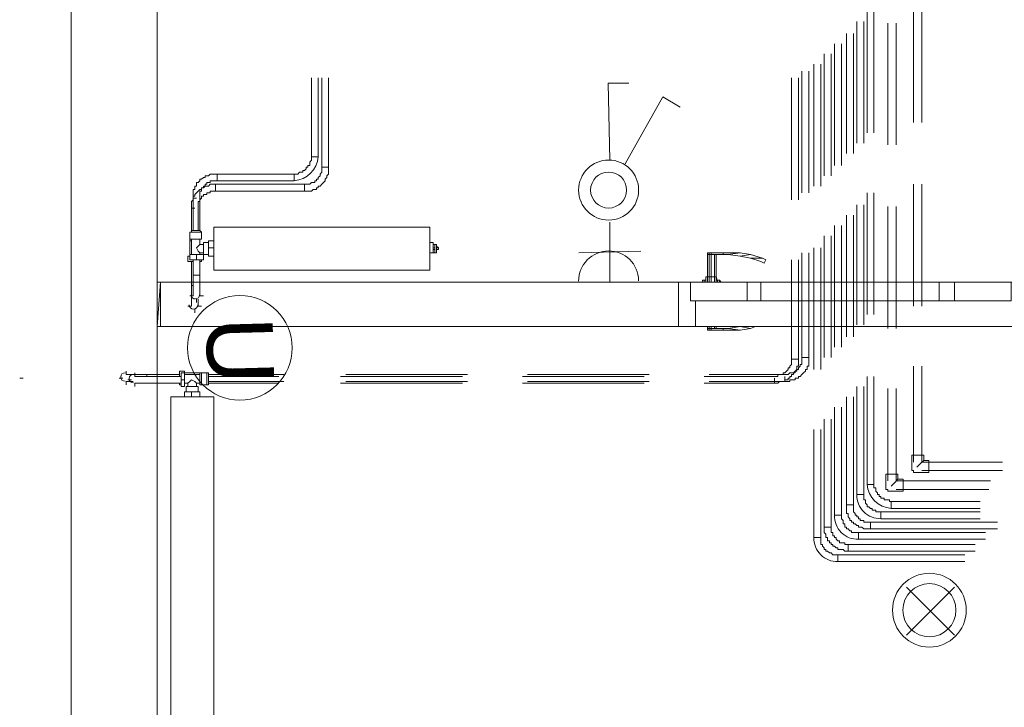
# Model space of a CAD drawing. Header units: millimetres. Extents: x 413 to 305578, y 115 to 38116.
# Tile 151 of 194: x 105801 to 108085, y 13954 to 15550. Entities that reach past the tile are written whole.
import ezdxf

# ---------------------------------------------------------------- set-up
doc = ezdxf.new("R2010")
doc.units = ezdxf.units.MM
for name, color, linetype in [('PDF _DN-MultiRoom', 5, 'Continuous'), ('PDF _PD-Socket', 1, 'Continuous'), ('PDF _Текст', 7, 'Continuous'), ('PDF$_59-60$-$Floor$Plan$-$В_Этаж$02_Сводный$M-EQPM', 2, 'Continuous'), ('PDF$_59-60$-$Floor$Plan$-$В_Этаж$02_Сводный$P-PIPE', 3, 'Continuous')]:
    doc.layers.add(name, color=color, linetype=linetype)
for name, color, linetype, true_color in [('PDF _PD-Lighting', 7, 'Continuous', 0xb80000), ('PDF _PD-Switches', 7, 'Continuous', 0x37dd00), ('PDF$_59-60$-$Floor$Plan$-$В_Этаж$02_Сводный$A-AREA', 7, 'Continuous', 0xdd6e00), ('PDF$_59-60$-$Floor$Plan$-$В_Этаж$02_Сводный$A-DETL-MBND', 7, 'Continuous', 0xdd3700), ('PDF$_59-60$-$Floor$Plan$-$В_Этаж$02_Сводный$P-PIPE-CNTR', 150, 'Continuous', 0x007fff), ('PDF$_V$line_ifc_RVT-1-В_Этаж$02_Сводный$A-DOOR', 7, 'Continuous', 0xbababa), ('PDF$_V$line_ifc_RVT-1-В_Этаж$02_Сводный$A-GENM', 7, 'Continuous', 0xdd6e6e), ('PDF$_V$line_ifc_RVT-1-В_Этаж$02_Сводный$A-WALL', 7, 'Continuous', 0xdcdcdc)]:
    doc.layers.add(name, color=color, linetype=linetype, true_color=true_color)
doc.styles.add('PDF YuGothicUI', font='arial.ttf')

msp = doc.modelspace()

# ---------------------------------------------------------------- linework, layer by layer
at = {"layer": 'PDF _DN-MultiRoom', "lineweight": 0}
msp.add_circle((106311.6, 14788.6), 121.4, dxfattribs=at)
at = {"layer": 'PDF _PD-Lighting', "lineweight": 0}
for points in [[(107969.7, 14121.5), (107858.3, 14232.9)], [(107969.7, 14232.9), (107858.3, 14121.5)]]:
    msp.add_lwpolyline(points, dxfattribs=at)
for radius in [85.6, 61.7]:
    msp.add_circle((107911.3, 14179.7), radius, dxfattribs=at)
at = {"layer": 'PDF _PD-Socket', "lineweight": 0}
for points in [[(107169.9, 14941.2), (107169.9, 15080.5)], [(107098.3, 15008.8), (107241.5, 15012.8)], [(107098.3, 14941.2), (107241.5, 14941.2)]]:
    msp.add_lwpolyline(points, dxfattribs=at)
msp.add_arc((107167.1, 14943.8), 69.6, 0.4736, 180.4736, dxfattribs=at)
at = {"layer": 'PDF _PD-Switches', "lineweight": 0}
for points in [[(107169.9, 15223.7), (107165.9, 15402.8), (107213.7, 15402.8)], [(107205.7, 15215.8), (107293.2, 15370.9), (107333, 15347.1)]]:
    msp.add_lwpolyline(points, dxfattribs=at)
for radius in [69.6, 41.8]:
    msp.add_circle((107167.1, 15154.7), radius, dxfattribs=at)
at = {"layer": 'PDF$_59-60$-$Floor$Plan$-$В_Этаж$02_Сводный$A-AREA', "lineweight": 0}
msp.add_lwpolyline([(106127.3, 14837.7), (106119.4, 14837.7), (106127.3, 14941.2), (106119.4, 14941.2)], dxfattribs=at)
at = {"layer": 'PDF$_59-60$-$Floor$Plan$-$В_Этаж$02_Сводный$A-DETL-MBND', "color": 150, "lineweight": 0, "true_color": 0x007fff}
for points in [[(107874.2, 15589.8), (107874.2, 15311.3)], [(107894.1, 15311.3), (107894.1, 15589.8)], [(107874.2, 15168), (107874.2, 14885.5)], [(107894.1, 14885.5), (107894.1, 15168)], [(107874.2, 14746.2), (107874.2, 14523.4)], [(108081.1, 14523.4), (107894.1, 14523.4), (107894.1, 14746.2)], [(107898.1, 14527.3), (107894.1, 14523.4), (107882.2, 14511.4)], [(107894.1, 14503.5), (108081.1, 14503.5)]]:
    msp.add_lwpolyline(points, dxfattribs=at)
at = {"layer": 'PDF$_59-60$-$Floor$Plan$-$В_Этаж$02_Сводный$A-DETL-MBND', "color": 5, "lineweight": 0}
for points in [[(107766.8, 15569.9), (107766.8, 15287.4)], [(107782.7, 15287.4), (107782.7, 15569.9)], [(107719, 15518.2), (107719, 15239.6)], [(107734.9, 15239.6), (107734.9, 15518.2)], [(107667.3, 15470.4), (107667.3, 15187.9)], [(107683.2, 15187.9), (107683.2, 15470.4)], [(107615.5, 15430.6), (107615.5, 15148.1)], [(107631.5, 15148.1), (107631.5, 15430.6)], [(106501.4, 15414.7), (106501.4, 15207.8), (106517.3, 15207.8), (106517.3, 15414.7)], [(106214.9, 15060.6), (106214.9, 15112.3), (106214.9, 15116.3), (106214.9, 15120.3), (106214.9, 15124.2), (106214.9, 15128.2), (106218.8, 15128.2), (106218.8, 15132.2), (106222.8, 15136.2), (106222.8, 15140.1), (106226.8, 15140.1), (106226.8, 15144.1), (106230.8, 15144.1), (106234.8, 15144.1), (106234.8, 15148.1), (106238.7, 15148.1), (106242.7, 15148.1), (106242.7, 15152.1), (106246.7, 15152.1), (106250.7, 15152.1), (106254.7, 15152.1), (106461.6, 15152.1), (106461.6, 15168), (106254.7, 15168), (106254.7, 15152.1), (106254.7, 15168), (106250.7, 15168), (106246.7, 15168), (106242.7, 15168), (106238.7, 15164), (106234.8, 15164), (106230.8, 15164), (106226.8, 15160), (106222.8, 15160), (106222.8, 15156.1), (106218.8, 15156.1), (106214.9, 15152.1), (106210.9, 15148.1), (106206.9, 15144.1), (106206.9, 15140.1), (106202.9, 15140.1), (106202.9, 15136.2), (106202.9, 15132.2), (106199, 15128.2), (106199, 15124.2), (106199, 15120.3), (106199, 15116.3), (106199, 15112.3), (106206.9, 15112.3), (106199, 15112.3), (106199, 15056.6)], [(107766.8, 15148.1), (107766.8, 14865.6)], [(107782.7, 14865.6), (107782.7, 15148.1)], [(107719, 15096.4), (107719, 14813.9)], [(107734.9, 14813.9), (107734.9, 15096.4)], [(107667.3, 15048.6), (107667.3, 14766.1)], [(107683.2, 14766.1), (107683.2, 15048.6)], [(107615.5, 15008.8), (107615.5, 14766.1), (107615.5, 14762.1), (107615.5, 14758.1), (107615.5, 14754.2), (107615.5, 14750.2), (107611.6, 14750.2), (107611.6, 14746.2), (107607.6, 14742.2), (107607.6, 14738.2), (107603.6, 14738.2), (107603.6, 14734.3), (107599.6, 14734.3), (107595.7, 14730.3), (107591.7, 14730.3), (107587.7, 14730.3), (107583.7, 14726.3), (107579.7, 14726.3), (107575.8, 14726.3), (107400.7, 14726.3)], [(107400.7, 14710.4), (107575.8, 14710.4), (107579.7, 14710.4), (107583.7, 14710.4), (107587.7, 14710.4), (107587.7, 14714.4), (107591.7, 14714.4), (107595.7, 14714.4), (107599.6, 14714.4), (107599.6, 14718.4), (107603.6, 14718.4), (107607.6, 14718.4), (107607.6, 14722.3), (107611.6, 14722.3), (107615.5, 14726.3), (107619.5, 14730.3), (107623.5, 14734.3), (107623.5, 14738.2), (107627.5, 14738.2), (107627.5, 14742.2), (107627.5, 14746.2), (107631.5, 14746.2), (107631.5, 14750.2), (107631.5, 14754.2), (107631.5, 14758.1), (107631.5, 14762.1), (107631.5, 14766.1), (107615.5, 14766.1), (107631.5, 14766.1), (107631.5, 15008.8)], [(106199, 14893.4), (106199, 14897.4), (106199, 14901.4), (106199, 14905.4), (106199, 14909.4), (106199, 14913.3), (106199, 14917.3), (106199, 14921.3)], [(106214.9, 14897.4), (106214.9, 14893.4), (106214.9, 14889.5)], [(106055.7, 14726.3), (106059.7, 14726.3), (106063.7, 14726.3), (106067.6, 14726.3), (106071.6, 14726.3), (106075.6, 14726.3), (106079.6, 14726.3), (106083.6, 14726.3)], [(106413.8, 14726.3), (106238.7, 14726.3)], [(106839.6, 14726.3), (106557.1, 14726.3)], [(107261.4, 14726.3), (106978.9, 14726.3)], [(107766.8, 14722.3), (107766.8, 14471.6), (107782.7, 14471.6), (107782.7, 14722.3)], [(106059.7, 14710.4), (106055.7, 14710.4), (106051.7, 14710.4), (106047.7, 14710.4)], [(106238.7, 14710.4), (106413.8, 14710.4)], [(106557.1, 14710.4), (106839.6, 14710.4)], [(106978.9, 14710.4), (107261.4, 14710.4)], [(107719, 14674.6), (107719, 14423.9), (107734.9, 14423.9), (107734.9, 14674.6)], [(107667.3, 14622.9), (107667.3, 14372.2), (107683.2, 14372.2), (107683.2, 14622.9)], [(108029.4, 14431.8), (107822.5, 14431.8), (107822.5, 14415.9), (108029.4, 14415.9)], [(108069.2, 14384.1), (107774.7, 14384.1), (107774.7, 14368.2), (108069.2, 14368.2)], [(108017.4, 14332.4), (107723, 14332.4), (107723, 14316.5), (108017.4, 14316.5)]]:
    msp.add_lwpolyline(points, dxfattribs=at)
at = {"layer": 'PDF$_59-60$-$Floor$Plan$-$В_Этаж$02_Сводный$A-DETL-MBND', "color": 1, "lineweight": 0}
for points in [[(107742.9, 15546), (107742.9, 15263.5)], [(107758.8, 15263.5), (107758.8, 15546)], [(107691.2, 15494.3), (107691.2, 15211.8)], [(107707.1, 15211.8), (107707.1, 15494.3)], [(107643.4, 15446.5), (107643.4, 15164)], [(107659.3, 15164), (107659.3, 15446.5)], [(106477.5, 15414.7), (106477.5, 15231.7), (106493.4, 15231.7), (106493.4, 15414.7)], [(107591.7, 15414.7), (107591.7, 15132.2)], [(107607.6, 15132.2), (107607.6, 15414.7)], [(107742.9, 15120.3), (107742.9, 14841.7)], [(107758.8, 14841.7), (107758.8, 15120.3)], [(107691.2, 15072.5), (107691.2, 14790)], [(107707.1, 14790), (107707.1, 15072.5)], [(107643.4, 15020.8), (107643.4, 14738.2)], [(107659.3, 14738.2), (107659.3, 15020.8)], [(107591.7, 14992.9), (107591.7, 14762.1), (107591.7, 14758.1), (107591.7, 14754.2), (107591.7, 14750.2), (107587.7, 14746.2), (107587.7, 14742.2), (107583.7, 14742.2), (107583.7, 14738.2), (107579.7, 14734.3), (107575.8, 14730.3), (107571.8, 14730.3), (107571.8, 14726.3), (107567.8, 14726.3), (107563.8, 14726.3), (107559.8, 14726.3), (107559.8, 14722.3), (107555.9, 14722.3), (107551.9, 14722.3), (107388.7, 14722.3)], [(107388.7, 14706.4), (107551.9, 14706.4), (107555.9, 14706.4), (107559.8, 14706.4), (107563.8, 14710.4), (107567.8, 14710.4), (107571.8, 14710.4), (107575.8, 14710.4), (107575.8, 14714.4), (107579.7, 14714.4), (107583.7, 14714.4), (107583.7, 14718.4), (107587.7, 14718.4), (107587.7, 14722.3), (107591.7, 14722.3), (107591.7, 14726.3), (107595.7, 14726.3), (107595.7, 14730.3), (107599.6, 14730.3), (107599.6, 14734.3), (107603.6, 14738.2), (107603.6, 14742.2), (107603.6, 14746.2), (107607.6, 14746.2), (107607.6, 14750.2), (107607.6, 14754.2), (107607.6, 14758.1), (107607.6, 14762.1), (107591.7, 14762.1), (107607.6, 14762.1), (107607.6, 14992.9)], [(106218.8, 14957.1), (106218.8, 14953.1), (106218.8, 14949.1), (106218.8, 14945.2), (106218.8, 14941.2), (106218.8, 14937.2), (106218.8, 14933.2), (106218.8, 14929.2)], [(106218.8, 14921.3), (106218.8, 14917.3), (106218.8, 14913.3), (106218.8, 14909.4)], [(106401.9, 14722.3), (106238.7, 14722.3)], [(106827.7, 14722.3), (106545.1, 14722.3)], [(107249.5, 14722.3), (106966.9, 14722.3)], [(106083.6, 14706.4), (106079.6, 14706.4), (106075.6, 14706.4), (106071.6, 14706.4)], [(106119.4, 14706.4), (106115.4, 14706.4), (106111.4, 14706.4), (106107.4, 14706.4), (106103.5, 14706.4), (106099.5, 14706.4), (106095.5, 14706.4), (106091.5, 14706.4)], [(106238.7, 14706.4), (106401.9, 14706.4)], [(106545.1, 14706.4), (106827.7, 14706.4)], [(106966.9, 14706.4), (107249.5, 14706.4)], [(107742.9, 14698.5), (107742.9, 14447.8), (107758.8, 14447.8), (107758.8, 14698.5)], [(107691.2, 14650.7), (107691.2, 14400), (107707.1, 14400), (107707.1, 14650.7)], [(107643.4, 14599), (107643.4, 14348.3), (107659.3, 14348.3), (107659.3, 14599)], [(108029.4, 14408), (107798.6, 14408), (107798.6, 14392.1), (108029.4, 14392.1)], [(108041.3, 14360.2), (107746.9, 14360.2), (107746.9, 14344.3), (108041.3, 14344.3)], [(107993.6, 14308.5), (107699.1, 14308.5), (107699.1, 14292.6), (107993.6, 14292.6)]]:
    msp.add_lwpolyline(points, dxfattribs=at)
at = {"layer": 'PDF$_59-60$-$Floor$Plan$-$В_Этаж$02_Сводный$A-DETL-MBND', "color": 220, "lineweight": 0, "true_color": 0xff00bf}
for points in [[(107814.5, 15542), (107814.5, 15259.5)], [(107834.4, 15259.5), (107834.4, 15542)], [(107814.5, 15116.3), (107814.5, 14833.7)], [(107834.4, 14833.7), (107834.4, 15116.3)], [(107814.5, 14694.5), (107814.5, 14479.6)], [(108053.3, 14479.6), (107834.4, 14479.6), (107834.4, 14694.5)], [(107838.4, 14483.6), (107830.4, 14475.6), (107822.5, 14467.7)], [(107834.4, 14459.7), (108049.3, 14459.7)]]:
    msp.add_lwpolyline(points, dxfattribs=at)
at = {"layer": 'PDF$_59-60$-$Floor$Plan$-$В_Этаж$02_Сводный$A-DETL-MBND', "color": 1, "lineweight": 0}
msp.add_lwpolyline([(106218.8, 15060.6), (106218.8, 15136.2), (106218.8, 15140.1), (106218.8, 15144.1), (106218.8, 15148.1), (106218.8, 15152.1), (106222.8, 15152.1), (106222.8, 15156.1), (106222.8, 15160), (106226.8, 15160), (106226.8, 15164), (106230.8, 15164), (106230.8, 15168), (106234.8, 15168), (106234.8, 15172), (106238.7, 15172), (106242.7, 15172), (106242.7, 15176), (106246.7, 15176), (106250.7, 15176), (106254.7, 15176), (106258.6, 15176), (106437.7, 15176), (106437.7, 15191.9), (106441.7, 15191.9), (106445.7, 15191.9), (106449.6, 15195.9), (106453.6, 15195.9), (106457.6, 15195.9), (106457.6, 15199.8), (106461.6, 15199.8), (106465.6, 15203.8), (106465.6, 15207.8), (106469.5, 15207.8), (106469.5, 15211.8), (106473.5, 15211.8), (106473.5, 15215.8), (106473.5, 15219.7), (106477.5, 15223.7), (106477.5, 15227.7), (106477.5, 15231.7), (106493.4, 15231.7, -0.358765), (106437.7, 15176), (106437.7, 15191.9), (106258.6, 15191.9), (106258.6, 15176), (106258.6, 15191.9), (106254.7, 15191.9), (106250.7, 15191.9), (106246.7, 15191.9), (106242.7, 15191.9), (106238.7, 15187.9), (106234.8, 15187.9), (106230.8, 15187.9), (106230.8, 15183.9), (106226.8, 15183.9), (106222.8, 15179.9), (106218.8, 15179.9), (106218.8, 15176), (106214.9, 15172), (106210.9, 15172), (106210.9, 15168), (106210.9, 15164), (106206.9, 15164), (106206.9, 15160), (106206.9, 15156.1), (106202.9, 15156.1), (106202.9, 15152.1), (106202.9, 15148.1), (106202.9, 15144.1), (106202.9, 15140.1), (106202.9, 15136.2), (106210.9, 15136.2), (106202.9, 15136.2), (106202.9, 15060.6)], format="xyb", dxfattribs=at)
at = {"layer": 'PDF$_59-60$-$Floor$Plan$-$В_Этаж$02_Сводный$A-DETL-MBND', "color": 5, "lineweight": 0}
for points in [[(106501.4, 15207.8), (106517.3, 15207.8), (106517.3, 15203.8), (106517.3, 15199.8), (106517.3, 15195.9), (106517.3, 15191.9), (106513.3, 15187.9), (106513.3, 15183.9), (106509.3, 15179.9), (106509.3, 15176), (106505.4, 15172), (106501.4, 15168), (106497.4, 15164), (106493.4, 15164), (106493.4, 15160), (106489.4, 15160), (106489.4, 15156.1), (106485.5, 15156.1), (106481.5, 15156.1), (106477.5, 15152.1), (106473.5, 15152.1), (106469.5, 15152.1), (106465.6, 15152.1), (106461.6, 15152.1), (106461.6, 15168), (106465.6, 15168), (106469.5, 15168), (106473.5, 15168), (106477.5, 15172), (106481.5, 15172), (106485.5, 15172), (106485.5, 15176), (106489.4, 15176), (106489.4, 15179.9), (106493.4, 15179.9), (106493.4, 15183.9), (106497.4, 15187.9), (106497.4, 15191.9), (106501.4, 15195.9), (106501.4, 15199.8), (106501.4, 15203.8)], [(107575.8, 14710.4), (107575.8, 14722.3)], [(107719, 14423.9), (107719, 14419.9), (107719, 14415.9), (107719, 14412), (107719, 14408), (107719, 14404), (107723, 14404), (107723, 14400), (107723, 14396), (107727, 14392.1), (107727, 14388.1), (107730.9, 14388.1), (107730.9, 14384.1), (107734.9, 14384.1), (107734.9, 14380.1), (107738.9, 14380.1), (107742.9, 14376.1), (107746.9, 14376.1), (107746.9, 14372.2), (107750.8, 14372.2), (107754.8, 14372.2), (107758.8, 14368.2), (107762.8, 14368.2), (107766.8, 14368.2), (107770.7, 14368.2), (107774.7, 14368.2), (107774.7, 14384.1), (107770.7, 14384.1), (107766.8, 14384.1), (107762.8, 14384.1), (107758.8, 14384.1), (107758.8, 14388.1), (107754.8, 14388.1), (107750.8, 14388.1), (107750.8, 14392.1), (107746.9, 14392.1), (107746.9, 14396), (107742.9, 14396), (107742.9, 14400), (107738.9, 14400), (107738.9, 14404), (107734.9, 14408), (107734.9, 14412), (107734.9, 14415.9), (107734.9, 14419.9), (107734.9, 14423.9)], [(107667.3, 14372.2), (107667.3, 14368.2), (107667.3, 14364.2), (107667.3, 14360.2), (107671.3, 14356.2), (107671.3, 14352.3), (107671.3, 14348.3), (107675.2, 14348.3), (107675.2, 14344.3), (107675.2, 14340.3), (107679.2, 14340.3), (107679.2, 14336.3), (107683.2, 14336.3), (107683.2, 14332.4), (107687.2, 14332.4), (107687.2, 14328.4), (107691.2, 14328.4), (107695.1, 14324.4), (107699.1, 14324.4), (107699.1, 14320.4), (107703.1, 14320.4), (107707.1, 14320.4), (107711.1, 14320.4), (107715, 14316.5), (107719, 14316.5), (107723, 14316.5), (107723, 14332.4), (107719, 14332.4), (107715, 14332.4), (107715, 14336.3), (107711.1, 14336.3), (107707.1, 14336.3), (107703.1, 14336.3), (107703.1, 14340.3), (107699.1, 14340.3), (107695.1, 14344.3), (107695.1, 14348.3), (107691.2, 14348.3), (107691.2, 14352.3), (107687.2, 14352.3), (107687.2, 14356.2), (107687.2, 14360.2), (107683.2, 14360.2), (107683.2, 14364.2), (107683.2, 14368.2), (107683.2, 14372.2)]]:
    msp.add_lwpolyline(points, close=True, dxfattribs=at)
at = {"layer": 'PDF$_59-60$-$Floor$Plan$-$В_Этаж$02_Сводный$A-DETL-MBND', "color": 1, "lineweight": 0}
msp.add_lwpolyline([(107551.9, 14706.4), (107551.9, 14718.4)], close=True, dxfattribs=at)
at = {"layer": 'PDF$_59-60$-$Floor$Plan$-$В_Этаж$02_Сводный$A-DETL-MBND', "color": 150, "lineweight": 0, "true_color": 0x007fff}
msp.add_lwpolyline([(107898.1, 14539.3), (107870.2, 14539.3), (107870.2, 14511.4), (107870.2, 14507.5), (107870.2, 14503.5), (107874.2, 14503.5), (107874.2, 14499.5), (107878.2, 14499.5), (107882.2, 14499.5), (107910, 14499.5), (107910, 14527.3), (107898.1, 14527.3)], close=True, dxfattribs=at)
at = {"layer": 'PDF$_59-60$-$Floor$Plan$-$В_Этаж$02_Сводный$A-DETL-MBND', "color": 220, "lineweight": 0, "true_color": 0xff00bf}
msp.add_lwpolyline([(107838.4, 14495.5), (107810.5, 14495.5), (107810.5, 14467.7), (107810.5, 14463.7), (107810.5, 14459.7), (107814.5, 14459.7), (107814.5, 14455.7), (107818.5, 14455.7), (107822.5, 14455.7), (107850.3, 14455.7), (107850.3, 14483.6), (107838.4, 14483.6)], close=True, dxfattribs=at)
at = {"layer": 'PDF$_59-60$-$Floor$Plan$-$В_Этаж$02_Сводный$A-DETL-MBND', "color": 5, "lineweight": 0}
msp.add_lwpolyline([(107822.5, 14415.9), (107822.5, 14431.8), (107818.5, 14431.8), (107818.5, 14435.8), (107814.5, 14435.8), (107810.5, 14435.8), (107806.6, 14435.8), (107806.6, 14439.8), (107802.6, 14439.8), (107798.6, 14439.8), (107798.6, 14443.8), (107794.6, 14443.8), (107794.6, 14447.8), (107790.6, 14447.8), (107790.6, 14451.7), (107786.7, 14455.7), (107786.7, 14459.7), (107786.7, 14463.7), (107782.7, 14463.7), (107782.7, 14467.7), (107782.7, 14471.6), (107766.8, 14471.6, 0.372229)], format="xyb", close=True, dxfattribs=at)
at = {"layer": 'PDF$_59-60$-$Floor$Plan$-$В_Этаж$02_Сводный$A-DETL-MBND', "color": 1, "lineweight": 0}
for points in [[(107798.6, 14392.1), (107798.6, 14408), (107794.6, 14408), (107790.6, 14408), (107786.7, 14408), (107786.7, 14412), (107782.7, 14412), (107778.7, 14412), (107778.7, 14415.9), (107774.7, 14415.9), (107770.7, 14419.9), (107766.8, 14419.9), (107766.8, 14423.9), (107762.8, 14427.9), (107762.8, 14431.8), (107762.8, 14435.8), (107758.8, 14435.8), (107758.8, 14439.8), (107758.8, 14443.8), (107758.8, 14447.8), (107742.9, 14447.8, 0.428571)], [(107746.9, 14344.3), (107746.9, 14360.2), (107742.9, 14360.2), (107738.9, 14360.2), (107734.9, 14360.2), (107730.9, 14360.2), (107730.9, 14364.2), (107727, 14364.2), (107723, 14368.2), (107719, 14368.2), (107719, 14372.2), (107715, 14372.2), (107715, 14376.1), (107715, 14380.1), (107711.1, 14380.1), (107711.1, 14384.1), (107711.1, 14388.1), (107707.1, 14392.1), (107707.1, 14396), (107707.1, 14400), (107691.2, 14400, 0.43607)], [(107699.1, 14292.6), (107699.1, 14308.5), (107695.1, 14308.5), (107691.2, 14308.5), (107687.2, 14308.5), (107683.2, 14312.5), (107679.2, 14312.5), (107675.2, 14316.5), (107671.3, 14316.5), (107671.3, 14320.4), (107667.3, 14320.4), (107667.3, 14324.4), (107663.3, 14328.4), (107663.3, 14332.4), (107659.3, 14332.4), (107659.3, 14336.3), (107659.3, 14340.3), (107659.3, 14344.3), (107659.3, 14348.3), (107643.4, 14348.3, 0.43607)]]:
    msp.add_lwpolyline(points, format="xyb", close=True, dxfattribs=at)
at = {"layer": 'PDF$_59-60$-$Floor$Plan$-$В_Этаж$02_Сводный$M-EQPM', "lineweight": 0}
for points in [[(106199, 15004.9), (106199, 15040.7), (106195, 15040.7), (106195, 15056.6), (106199, 15056.6), (106199, 15060.6), (106202.9, 15060.6)], [(106222.8, 15056.6), (106195, 15056.6)], [(106218.8, 15060.6), (106214.9, 15060.6), (106210.9, 15060.6), (106206.9, 15060.6), (106202.9, 15060.6), (106199, 15060.6)], [(106214.9, 15060.6), (106218.8, 15060.6), (106222.8, 15056.6), (106222.8, 15040.7), (106218.8, 15040.7), (106218.8, 15028.7), (106226.8, 15028.7)], [(106195, 15052.6), (106195, 15036.7), (106195, 15004.9), (106195, 14992.9), (106210.9, 14992.9), (106226.8, 14992.9), (106226.8, 15004.9), (106238.7, 15004.9)], [(106195, 15052.6), (106195, 15052.6)], [(106195, 15040.7), (106195, 15040.7)], [(106195, 15036.7), (106199, 15036.7)], [(106195, 15004.9), (106210.9, 15004.9), (106226.8, 15004.9), (106226.8, 15032.7), (106238.7, 15032.7)], [(106218.8, 15040.7), (106199, 15040.7)], [(106222.8, 15040.7), (106222.8, 15040.7)], [(106250.7, 15000.9), (106238.7, 15000.9), (106238.7, 15020.8), (106238.7, 15036.7), (106250.7, 15036.7)], [(106760, 15020.8), (106760, 15028.7), (106760, 15032.7), (106752.1, 15032.7)], [(106218.8, 15008.8), (106214.9, 15012.8), (106210.9, 15020.8), (106214.9, 15024.7), (106218.8, 15028.7)], [(106238.7, 15020.8), (106250.7, 15020.8)], [(106752.1, 15008.8), (106760, 15008.8), (106760, 15016.8)], [(106764, 15028.7), (106760, 15028.7), (106764, 15028.7), (106764, 15020.8), (106764, 15016.8), (106764, 15008.8), (106760, 15008.8), (106764, 15008.8)], [(106760, 15028.7), (106760, 15028.7)], [(106764, 15020.8), (106760, 15020.8), (106760, 15016.8), (106764, 15016.8)], [(106772, 15020.8), (106768, 15024.7), (106768, 15028.7), (106764, 15028.7), (106768, 15028.7), (106768, 15008.8), (106764, 15008.8), (106768, 15008.8), (106768, 15012.8), (106768, 15016.8), (106772, 15016.8), (106772, 15020.8), (106768, 15020.8)], [(106764, 15028.7), (106764, 15028.7)], [(106768, 15028.7), (106768, 15028.7)], [(106772, 15016.8), (106768, 15016.8)], [(106202.9, 14988.9), (106191, 14988.9), (106191, 15000.9), (106195, 15000.9)], [(106210.9, 15004.9), (106210.9, 14992.9)], [(106218.8, 15004.9), (106218.8, 15008.8), (106226.8, 15008.8)], [(106222.8, 14992.9), (106222.8, 14988.9), (106218.8, 14988.9)], [(106760, 15008.8), (106760, 15008.8)], [(106760, 15008.8), (106760, 15008.8)], [(106764, 15008.8), (106764, 15008.8)], [(106768, 15008.8), (106768, 15008.8)], [(106171.1, 14722.3), (106171.1, 14734.3), (106183, 14734.3), (106183, 14730.3), (106218.8, 14730.3), (106234.8, 14730.3), (106222.8, 14730.3), (106218.8, 14730.3), (106218.8, 14726.3), (106218.8, 14722.3), (106218.8, 14718.4), (106218.8, 14714.4), (106218.8, 14710.4), (106218.8, 14706.4), (106218.8, 14702.4)], [(106183, 14714.4), (106175.1, 14714.4)], [(106218.8, 14706.4), (106218.8, 14726.3), (106183, 14726.3)], [(106191, 14706.4), (106195, 14710.4), (106199, 14714.4), (106206.9, 14710.4), (106210.9, 14706.4)], [(106238.7, 14710.4), (106238.7, 14706.4), (106238.7, 14702.4), (106234.8, 14702.4), (106222.8, 14702.4), (106222.8, 14730.3)], [(106234.8, 14730.3), (106234.8, 14730.3)], [(106234.8, 14702.4), (106234.8, 14730.3), (106238.7, 14730.3), (106238.7, 14726.3), (106238.7, 14722.3)], [(106238.7, 14706.4), (106238.7, 14710.4), (106238.7, 14714.4), (106238.7, 14718.4), (106238.7, 14722.3), (106238.7, 14726.3)], [(106175.1, 14702.4), (106171.1, 14702.4), (106171.1, 14706.4)], [(106183, 14706.4), (106191, 14706.4), (106191, 14698.5)], [(106214.9, 14686.5), (106214.9, 14698.5), (106187, 14698.5), (106187, 14686.5)], [(106222.8, 14702.4), (106218.8, 14702.4), (106218.8, 14706.4), (106210.9, 14706.4), (106210.9, 14698.5)], [(106183, 14674.6), (106183, 14686.5), (106199, 14686.5), (106218.8, 14686.5), (106218.8, 14674.6)], [(106199, 14686.5), (106199, 14674.6)]]:
    msp.add_lwpolyline(points, dxfattribs=at)
for points in [[(106752.1, 14969), (106752.1, 15068.5), (106250.7, 15068.5), (106250.7, 14969)], [(106752.1, 15068.5), (106250.7, 15068.5), (106250.7, 14969), (106752.1, 14969)], [(106195, 15040.7), (106199, 15040.7), (106202.9, 15040.7), (106206.9, 15040.7), (106210.9, 15040.7), (106214.9, 15040.7), (106218.8, 15040.7), (106222.8, 15040.7)], [(106183, 14714.4), (106183, 14698.5), (106175.1, 14698.5), (106175.1, 14714.4), (106175.1, 14730.3), (106183, 14730.3)], [(106218.8, 14730.3), (106218.8, 14726.3)], [(106151.2, 13675.8), (106250.7, 13675.8), (106250.7, 14674.6), (106151.2, 14674.6)], [(106250.7, 13675.8), (106250.7, 14674.6), (106151.2, 14674.6), (106151.2, 13675.8)]]:
    msp.add_lwpolyline(points, close=True, dxfattribs=at)
at = {"layer": 'PDF$_59-60$-$Floor$Plan$-$В_Этаж$02_Сводный$P-PIPE', "color": 5, "lineweight": 0}
for points in [[(106199, 14988.9), (106199, 14933.2), (106202.9, 14933.2), (106199, 14933.2), (106199, 14929.2), (106199, 14925.3), (106199, 14921.3), (106199, 14917.3), (106199, 14913.3), (106199, 14909.4), (106199, 14905.4), (106199, 14901.4), (106199, 14897.4), (106199, 14893.4), (106199, 14889.5), (106199, 14885.5)], [(106199, 14933.2), (106199, 14933.2)], [(106199, 14933.2), (106199, 14933.2)], [(106214.9, 14885.5), (106214.9, 14889.5), (106214.9, 14893.4), (106214.9, 14897.4), (106214.9, 14901.4)], [(106171.1, 14726.3), (106095.5, 14726.3), (106095.5, 14722.3), (106095.5, 14726.3), (106091.5, 14726.3), (106087.5, 14726.3), (106083.6, 14726.3), (106079.6, 14726.3), (106075.6, 14726.3), (106071.6, 14726.3), (106067.6, 14726.3), (106063.7, 14726.3), (106059.7, 14726.3), (106055.7, 14726.3), (106051.7, 14726.3), (106047.7, 14726.3)], [(106095.5, 14726.3), (106095.5, 14726.3)], [(106095.5, 14726.3), (106095.5, 14726.3)], [(106047.7, 14710.4), (106051.7, 14710.4), (106055.7, 14710.4), (106059.7, 14710.4), (106063.7, 14710.4)]]:
    msp.add_lwpolyline(points, dxfattribs=at)
at = {"layer": 'PDF$_59-60$-$Floor$Plan$-$В_Этаж$02_Сводный$P-PIPE', "color": 1, "lineweight": 0}
for points in [[(106202.9, 14992.9), (106202.9, 14957.1), (106206.9, 14957.1), (106210.9, 14957.1), (106214.9, 14957.1), (106218.8, 14957.1), (106218.8, 14953.1), (106218.8, 14949.1), (106218.8, 14945.2), (106218.8, 14941.2), (106218.8, 14937.2), (106218.8, 14933.2), (106218.8, 14929.2), (106218.8, 14925.3), (106218.8, 14921.3), (106218.8, 14917.3), (106218.8, 14913.3), (106218.8, 14909.4)], [(106202.9, 14909.4), (106202.9, 14913.3), (106202.9, 14917.3), (106202.9, 14921.3), (106202.9, 14925.3), (106202.9, 14929.2), (106202.9, 14933.2), (106202.9, 14937.2), (106202.9, 14941.2), (106202.9, 14945.2), (106202.9, 14949.1), (106202.9, 14953.1), (106202.9, 14957.1), (106206.9, 14957.1), (106210.9, 14957.1), (106218.8, 14957.1), (106218.8, 14992.9)], [(106202.9, 14957.1), (106202.9, 14957.1)], [(106202.9, 14957.1), (106202.9, 14957.1)], [(106206.9, 14957.1), (106206.9, 14957.1)], [(106206.9, 14957.1), (106206.9, 14957.1)], [(106210.9, 14957.1), (106210.9, 14957.1)], [(106214.9, 14957.1), (106214.9, 14957.1)], [(106218.8, 14957.1), (106218.8, 14957.1)], [(106175.1, 14722.3), (106119.4, 14722.3), (106119.4, 14714.4), (106119.4, 14710.4), (106119.4, 14714.4), (106119.4, 14718.4), (106119.4, 14722.3), (106115.4, 14722.3), (106111.4, 14722.3), (106107.4, 14722.3), (106103.5, 14722.3), (106099.5, 14722.3), (106095.5, 14722.3), (106091.5, 14722.3), (106087.5, 14722.3), (106083.6, 14722.3), (106079.6, 14722.3), (106075.6, 14722.3), (106071.6, 14722.3), (106067.6, 14722.3)], [(106119.4, 14722.3), (106119.4, 14722.3)], [(106119.4, 14722.3), (106119.4, 14722.3)], [(106119.4, 14718.4), (106119.4, 14718.4)], [(106119.4, 14714.4), (106119.4, 14714.4)], [(106119.4, 14714.4), (106119.4, 14714.4)], [(106067.6, 14706.4), (106071.6, 14706.4), (106075.6, 14706.4), (106079.6, 14706.4), (106083.6, 14706.4), (106087.5, 14706.4), (106091.5, 14706.4), (106095.5, 14706.4), (106099.5, 14706.4), (106103.5, 14706.4), (106107.4, 14706.4), (106111.4, 14706.4), (106115.4, 14706.4), (106119.4, 14706.4), (106119.4, 14710.4), (106119.4, 14706.4), (106175.1, 14706.4)], [(106119.4, 14710.4), (106119.4, 14710.4)], [(106119.4, 14710.4), (106119.4, 14710.4)], [(106119.4, 14706.4), (106119.4, 14706.4)]]:
    msp.add_lwpolyline(points, dxfattribs=at)
for points in [[(106198.2, 14911.9, 0.065552), (106198.5, 14909.2, 0.335628), (106208.1, 14902, 0.414213), (106218.1, 14911.9)], [(106064.9, 14726.9, 0.414213), (106054.9, 14717, 0.414213), (106064.9, 14707)]]:
    msp.add_lwpolyline(points, format="xyb", dxfattribs=at)
at = {"layer": 'PDF$_59-60$-$Floor$Plan$-$В_Этаж$02_Сводный$P-PIPE', "color": 5, "lineweight": 0}
for points in [[(106194.2, 14888.1, 0.414213), (106204.1, 14878.1, 0.414213), (106214.1, 14888.1)], [(106045, 14730.9, 0.414213), (106035, 14720.9, 0.414213), (106045, 14711)]]:
    msp.add_lwpolyline(points, format="xyb", dxfattribs=at)
at = {"layer": 'PDF$_59-60$-$Floor$Plan$-$В_Этаж$02_Сводный$P-PIPE-CNTR', "color": 1, "lineweight": 0}
for points in [[(106195, 14909.4), (106202.9, 14909.4)], [(106210.9, 14893.4), (106210.9, 14901.4)], [(106218.8, 14909.4), (106226.8, 14909.4)], [(106051.7, 14714.4), (106059.7, 14714.4)], [(106067.6, 14722.3), (106067.6, 14730.3)], [(106067.6, 14698.5), (106067.6, 14706.4)]]:
    msp.add_lwpolyline(points, dxfattribs=at)
at = {"layer": 'PDF$_59-60$-$Floor$Plan$-$В_Этаж$02_Сводный$P-PIPE-CNTR', "color": 5, "lineweight": 0}
for points in [[(106191, 14885.5), (106199, 14885.5)], [(106206.9, 14869.6), (106206.9, 14877.5)], [(106214.9, 14885.5), (106222.8, 14885.5)], [(105801, 14718.4), (105809, 14718.4)], [(106031.8, 14718.4), (106039.8, 14718.4)], [(106047.7, 14726.3), (106047.7, 14734.3)], [(106047.7, 14702.4), (106047.7, 14710.4)]]:
    msp.add_lwpolyline(points, dxfattribs=at)
at = {"layer": 'PDF$_V$line_ifc_RVT-1-В_Этаж$02_Сводный$A-DOOR', "lineweight": 0}
for points in [[(107400.7, 15008.8), (107400.7, 15004.9), (107396.7, 15004.9), (107396.7, 14953.1), (107396.7, 15004.9), (107400.7, 15004.9), (107404.7, 15004.9), (107404.7, 15008.8)], [(107396.7, 15008.8), (107396.7, 15008.8)], [(107396.7, 15008.8), (107396.7, 15004.9), (107396.7, 15008.8), (107400.7, 15008.8), (107404.7, 15008.8), (107432.5, 15008.8), (107432.5, 15004.9), (107404.7, 15004.9), (107404.7, 14953.1), (107412.6, 14953.1), (107412.6, 15004.9)], [(107396.7, 15004.9), (107396.7, 15004.9)], [(107396.7, 15004.9), (107396.7, 15004.9)], [(107404.7, 15004.9), (107400.7, 15004.9), (107400.7, 14953.1), (107404.7, 14953.1), (107404.7, 14941.2)], [(107524, 14996.9), (107532, 14992.9), (107528, 14985), (107520, 14988.9), (107496.2, 14996.9), (107472.3, 15000.9), (107444.4, 15004.9)], [(107472.3, 15000.9), (107496.2, 15004.9), (107472.3, 15008.8)], [(107496.2, 15004.9), (107524, 14996.9), (107496.2, 14996.9)], [(107436.5, 14941.2), (107376.8, 14941.2)], [(107376.8, 14941.2), (107376.8, 14941.2)], [(107384.8, 14941.2), (107384.8, 14945.2), (107388.7, 14945.2), (107392.7, 14945.2)], [(107388.7, 14941.2), (107388.7, 14945.2)], [(107392.7, 14941.2), (107392.7, 14953.1), (107396.7, 14953.1), (107400.7, 14953.1), (107400.7, 14941.2)], [(107396.7, 14941.2), (107396.7, 14953.1)], [(107412.6, 14941.2), (107412.6, 14953.1), (107416.6, 14953.1), (107420.6, 14941.2)], [(107416.6, 14953.1), (107416.6, 14953.1)], [(107416.6, 14953.1), (107416.6, 14941.2)], [(107420.6, 14945.2), (107424.5, 14945.2), (107428.5, 14941.2)], [(107424.5, 14945.2), (107424.5, 14945.2)], [(107424.5, 14945.2), (107424.5, 14941.2)], [(107436.5, 14941.2), (107436.5, 14941.2)], [(107520, 14941.2), (107524, 14941.2), (107528, 14941.2), (107532, 14941.2), (107536, 14941.2), (107539.9, 14941.2), (107543.9, 14941.2), (107547.9, 14941.2), (107551.9, 14941.2), (107555.9, 14941.2), (107727, 14941.2), (107902.1, 14941.2), (107906, 14941.2), (107910, 14941.2), (107914, 14941.2), (107918, 14941.2), (107921.9, 14941.2), (107925.9, 14941.2), (107929.9, 14941.2), (107933.9, 14941.2)], [(107524, 14941.2), (107524, 14941.2)], [(107528, 14941.2), (107528, 14941.2)], [(107532, 14941.2), (107532, 14941.2)], [(107536, 14941.2), (107536, 14941.2)], [(107536, 14941.2), (107536, 14941.2)], [(107539.9, 14941.2), (107539.9, 14941.2)], [(107543.9, 14941.2), (107543.9, 14941.2)], [(107543.9, 14941.2), (107543.9, 14941.2)], [(107547.9, 14941.2), (107547.9, 14941.2)], [(107551.9, 14941.2), (107551.9, 14941.2)], [(107551.9, 14941.2), (107551.9, 14941.2)], [(107555.9, 14941.2), (107555.9, 14941.2)], [(107555.9, 14941.2), (107555.9, 14941.2)], [(107902.1, 14941.2), (107902.1, 14941.2)], [(107902.1, 14941.2), (107902.1, 14941.2)], [(107906, 14941.2), (107906, 14941.2)], [(107906, 14941.2), (107906, 14941.2)], [(107910, 14941.2), (107910, 14941.2)], [(107910, 14941.2), (107910, 14941.2)], [(107914, 14941.2), (107914, 14941.2)], [(107918, 14941.2), (107918, 14941.2)], [(107918, 14941.2), (107918, 14941.2)], [(107921.9, 14941.2), (107921.9, 14941.2)], [(107925.9, 14941.2), (107925.9, 14941.2)], [(107929.9, 14941.2), (107929.9, 14941.2)], [(107933.9, 14941.2), (107933.9, 14941.2)], [(107933.9, 14941.2), (107933.9, 14941.2)], [(107396.7, 14833.7), (107396.7, 14833.7)], [(107400.7, 14829.8), (107400.7, 14833.7), (107404.7, 14833.7), (107432.5, 14833.7), (107432.5, 14829.8), (107404.7, 14829.8), (107400.7, 14829.8), (107396.7, 14829.8), (107396.7, 14833.7), (107396.7, 14829.8)], [(107396.7, 14833.7), (107396.7, 14833.7)], [(107396.7, 14829.8), (107396.7, 14829.8)], [(107404.7, 14837.7), (107404.7, 14833.7), (107400.7, 14833.7), (107400.7, 14837.7)], [(107404.7, 14833.7), (107404.7, 14829.8)], [(107412.6, 14833.7), (107412.6, 14837.7)], [(107472.3, 14829.8), (107496.2, 14833.7), (107472.3, 14837.7), (107444.4, 14833.7)], [(107472.3, 14837.7), (107476.3, 14837.7)], [(107508.1, 14837.7), (107496.2, 14833.7)]]:
    msp.add_lwpolyline(points, dxfattribs=at)
for points in [[(107416.6, 14953.1), (107416.6, 15004.9)], [(107432.5, 15008.8), (107432.5, 15004.9), (107444.4, 15004.9), (107472.3, 15008.8), (107444.4, 15008.8)], [(107400.7, 14833.7), (107396.7, 14833.7), (107396.7, 14837.7), (107396.7, 14833.7)], [(107416.6, 14833.7), (107416.6, 14837.7)], [(107444.4, 14833.7), (107432.5, 14833.7), (107432.5, 14829.8), (107444.4, 14829.8), (107472.3, 14829.8)]]:
    msp.add_lwpolyline(points, close=True, dxfattribs=at)
at = {"layer": 'PDF$_V$line_ifc_RVT-1-В_Этаж$02_Сводный$A-DOOR', "color": 53, "lineweight": 0, "true_color": 0xdddd6e}
for points in [[(107368.8, 14837.7), (107368.8, 14897.4), (107356.9, 14897.4), (107356.9, 14941.2), (107329, 14941.2), (107329, 14837.7)], [(107356.9, 14897.4), (107488.2, 14897.4), (107488.2, 14941.2), (107356.9, 14941.2)], [(107488.2, 14897.4), (107520, 14897.4), (107520, 14941.2), (107488.2, 14941.2)], [(107520, 14897.4), (107933.9, 14897.4), (107933.9, 14941.2), (107520, 14941.2)], [(107969.7, 14897.4), (107969.7, 14941.2), (107933.9, 14941.2), (107933.9, 14897.4)], [(108101, 14897.4), (108101, 14941.2), (107969.7, 14941.2), (107969.7, 14897.4)]]:
    msp.add_lwpolyline(points, close=True, dxfattribs=at)
at = {"layer": 'PDF$_V$line_ifc_RVT-1-В_Этаж$02_Сводный$A-GENM', "lineweight": 0}
msp.add_lwpolyline([(107329, 14837.7), (108128.9, 14837.7), (108128.9, 14941.2), (107329, 14941.2)], close=True, dxfattribs=at)
at = {"layer": 'PDF$_V$line_ifc_RVT-1-В_Этаж$02_Сводный$A-WALL', "lineweight": 0}
for points in [[(105721.4, 17213.3), (105721.4, 13739.5), (105920.4, 13739.5), (105920.4, 17213.3)], [(105920.4, 17213.3), (105920.4, 10209.9), (106119.4, 10209.9), (106119.4, 17213.3)], [(107329, 14941.2), (106127.3, 14941.2), (106127.3, 14837.7), (107329, 14837.7)]]:
    msp.add_lwpolyline(points, close=True, dxfattribs=at)

# ---------------------------------------------------------------- texts
at = {"layer": 'PDF _Текст', "color": 5, "insert": (106308.9, 14860), "char_height": 154.3, "attachment_point": 4, "rotation": 271.5491, "style": 'PDF YuGothicUI'}
msp.add_mtext('U', dxfattribs=at)

doc.saveas('drawing.dxf')
